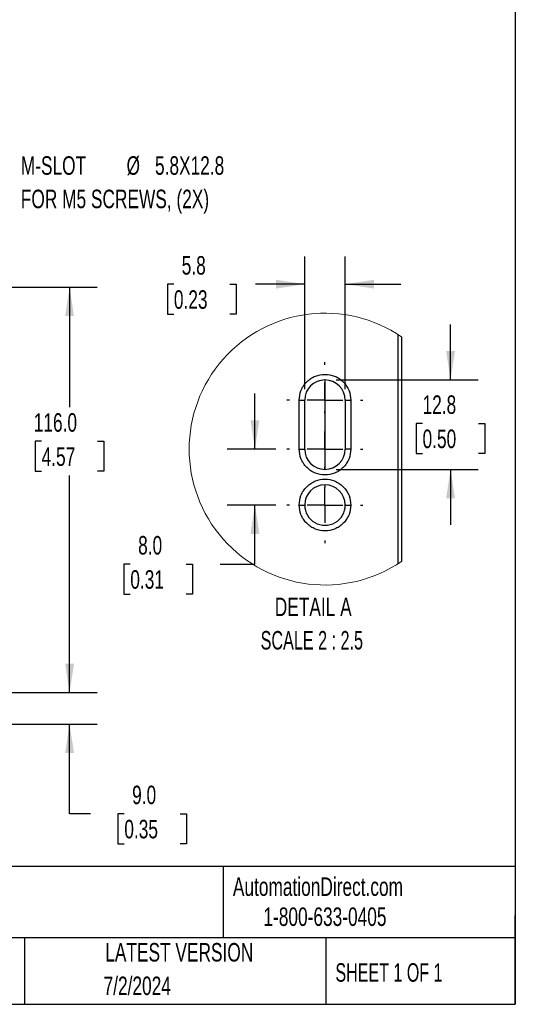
# Model space of a CAD drawing. Header units: millimetres. Extents: x 19 to 819, y 19 to 629.
# Tile 28 of 43: x 649 to 819, y 19 to 357. Entities that reach past the tile are written whole.
import ezdxf

# ---------------------------------------------------------------- set-up
doc = ezdxf.new("R2010")
doc.units = ezdxf.units.MM
doc.header["$LTSCALE"] = 3
doc.linetypes.add('CENTERX2', pattern=[20.32, 12.7, -2.54, 2.54, -2.54])
doc.layers.add('CENTER', color=40, linetype='CENTERX2')
doc.layers.add('DIMENSIONS', color=140, linetype='Continuous', lineweight=25)
doc.layers.add('TEXT', color=140, linetype='Continuous', lineweight=25)
doc.styles.add('SLDTEXTSTYLE0', font='TXT', dxfattribs={"width": 0.7})
doc.styles.add('SLDTEXTSTYLE1', font='TXT', dxfattribs={"width": 0.65})
doc.styles.add('SLDTEXTSTYLE2', font='TXT', dxfattribs={"width": 0.653846})
doc.dimstyles.new('SLDDIMSTYLE0', dxfattribs={"dimtxt": 6.474023, "dimasz": 9.906, "dimexe": 0, "dimexo": 0.0625, "dimgap": 1.618506, "dimtad": 0, "dimtih": 1, "dimtoh": 1, "dimlfac": 0.833333, "dimrnd": 1e-09, "dimzin": 4, "dimdsep": 46, "dimtxsty": 'SLDTEXTSTYLE0', "dimsah": 1, "dimcen": 0.09, "dimadec": 0, "dimazin": 1, "dimtfac": 1, "dimtofl": 0, "dimtmove": 0, "dimatfit": 3, "dimfxl": 0, "dimfrac": 2, "dimtolj": 1, "dimtzin": 12, "dimarcsym": 0})
doc.dimstyles.new('SLDDIMSTYLE1', dxfattribs={"dimtxt": 6.474023, "dimasz": 9.906, "dimexe": 0, "dimexo": 0.0625, "dimgap": 1.618506, "dimtad": 0, "dimtih": 1, "dimtoh": 1, "dimlfac": 0.833333, "dimrnd": 1e-09, "dimzin": 4, "dimdsep": 46, "dimtxsty": 'SLDTEXTSTYLE0', "dimsah": 1, "dimcen": 0.09, "dimadec": 0, "dimazin": 1, "dimtfac": 1, "dimtmove": 0, "dimatfit": 0, "dimfxl": 0, "dimfrac": 2, "dimtolj": 1, "dimtzin": 12, "dimarcsym": 0})
doc.dimstyles.new('SLDDIMSTYLE8', dxfattribs={"dimtxt": 6.474023, "dimasz": 9.906, "dimexe": 0, "dimexo": 0.0625, "dimgap": 1.618506, "dimtad": 0, "dimtih": 1, "dimtoh": 1, "dimlfac": 0.416667, "dimrnd": 1e-09, "dimzin": 12, "dimdsep": 46, "dimtxsty": 'SLDTEXTSTYLE0', "dimsah": 1, "dimcen": 0.09, "dimadec": 0, "dimazin": 3, "dimtfac": 1, "dimtmove": 0, "dimatfit": 0, "dimfxl": 0, "dimfrac": 2, "dimtolj": 1, "dimtzin": 12, "dimarcsym": 0})
doc.dimstyles.new('SLDDIMSTYLE9', dxfattribs={"dimtxt": 6.474023, "dimasz": 9.906, "dimexe": 0, "dimexo": 0.0625, "dimgap": 1.618506, "dimtad": 0, "dimtih": 1, "dimtoh": 1, "dimlfac": 0.416667, "dimrnd": 1e-09, "dimzin": 4, "dimdsep": 46, "dimtxsty": 'SLDTEXTSTYLE0', "dimsah": 1, "dimcen": 0.09, "dimadec": 0, "dimazin": 1, "dimtfac": 1, "dimtmove": 0, "dimatfit": 0, "dimfxl": 0, "dimfrac": 2, "dimtolj": 1, "dimtzin": 12, "dimarcsym": 0})

# ---------------------------------------------------------------- blocks, each defined once
blk = doc.blocks.new('_D_18')
at = {"layer": 'DIMENSIONS'}
for p, q in [((665.97, 126.07), (665.97, 145.12)), ((624.71, 126.07), (675.49, 126.07)), ((629.58, 115.27), (675.49, 115.27)), ((665.97, 84.49), (665.97, 115.27)), ((673.1, 84.49), (665.97, 84.49)), ((684.77, 84.49), (682.6, 84.49)), ((682.6, 84.49), (682.6, 74.2)), ((704.01, 84.49), (706.18, 84.49)), ((706.18, 84.49), (706.18, 74.2)), ((682.6, 74.2), (684.77, 74.2)), ((706.18, 74.2), (704.01, 74.2))]:
    blk.add_line(p, q, dxfattribs=at)
for points in [[(665.97, 126.07), (667.49, 135.97), (664.44, 135.97)], [(665.97, 115.27), (664.44, 105.36), (667.49, 105.36)]]:
    blk.add_solid(points, dxfattribs=at)
at = {"layer": 'DIMENSIONS', "char_height": 6.35, "attachment_point": 1, "style": 'SLDTEXTSTYLE0'}
for s, insert in [('9.0', (687.46, 94.13)), ('0.35', (684.77, 82.39))]:
    blk.add_mtext(s, dxfattribs=dict(at, insert=insert))
blk = doc.blocks.new('_D_19')
at = {"layer": 'DIMENSIONS'}
for p, q in [((625.86, 265.27), (675.49, 265.27)), ((665.97, 265.27), (665.97, 224.13)), ((656.35, 212.39), (654.17, 212.39)), ((654.17, 212.39), (654.17, 202.1)), ((675.59, 212.39), (677.76, 212.39)), ((677.76, 212.39), (677.76, 202.1)), ((654.17, 202.1), (656.35, 202.1)), ((665.97, 126.07), (665.97, 200.65)), ((677.76, 202.1), (675.59, 202.1)), ((624.71, 126.07), (675.49, 126.07))]:
    blk.add_line(p, q, dxfattribs=at)
for points in [[(665.97, 265.27), (664.44, 255.36), (667.49, 255.36)], [(665.97, 126.07), (667.49, 135.97), (664.44, 135.97)]]:
    blk.add_solid(points, dxfattribs=at)
at = {"layer": 'DIMENSIONS', "char_height": 6.35, "attachment_point": 1, "style": 'SLDTEXTSTYLE0'}
for s, insert in [('116.0', (653.65, 222.03)), ('4.57', (656.35, 210.29))]:
    blk.add_mtext(s, dxfattribs=dict(at, insert=insert))
blk = doc.blocks.new('_D_26')
at = {"layer": 'DIMENSIONS'}
for p, q in [((796.89, 233.46), (796.89, 252.51)), ((757.55, 233.46), (806.42, 233.46)), ((787.27, 218.52), (785.1, 218.52)), ((785.1, 218.52), (785.1, 208.23)), ((806.51, 218.52), (808.68, 218.52)), ((808.68, 218.52), (808.68, 208.23)), ((785.1, 208.23), (787.27, 208.23)), ((808.68, 208.23), (806.51, 208.23)), ((757.55, 202.74), (806.42, 202.74)), ((796.89, 202.74), (796.89, 183.69))]:
    blk.add_line(p, q, dxfattribs=at)
for points in [[(796.89, 233.46), (798.41, 243.37), (795.37, 243.37)], [(796.89, 202.74), (795.37, 192.83), (798.41, 192.83)]]:
    blk.add_solid(points, dxfattribs=at)
at = {"layer": 'DIMENSIONS', "char_height": 6.35, "attachment_point": 1, "style": 'SLDTEXTSTYLE0'}
for s, insert in [('12.8', (787.27, 228.15)), ('0.50', (787.27, 216.41))]:
    blk.add_mtext(s, dxfattribs=dict(at, insert=insert))
blk = doc.blocks.new('_D_27')
at = {"layer": 'DIMENSIONS'}
for p, q in [((746.78, 230.31), (746.78, 275.87)), ((760.7, 230.31), (760.7, 275.87)), ((701.81, 266.34), (699.63, 266.34)), ((699.63, 266.34), (699.63, 256.05)), ((721.04, 266.34), (723.22, 266.34)), ((723.22, 266.34), (723.22, 256.05)), ((746.78, 266.34), (729.82, 266.34)), ((760.7, 266.34), (779.75, 266.34)), ((699.63, 256.05), (701.81, 256.05)), ((723.22, 256.05), (721.04, 256.05))]:
    blk.add_line(p, q, dxfattribs=at)
for points in [[(746.78, 266.34), (736.87, 267.86), (736.87, 264.82)], [(760.7, 266.34), (770.6, 264.82), (770.6, 267.86)]]:
    blk.add_solid(points, dxfattribs=at)
at = {"layer": 'DIMENSIONS', "char_height": 6.35, "attachment_point": 1, "style": 'SLDTEXTSTYLE0'}
for s, insert in [('5.8', (704.5, 275.98)), ('0.23', (701.81, 264.24))]:
    blk.add_mtext(s, dxfattribs=dict(at, insert=insert))
blk = doc.blocks.new('_D_28')
at = {"layer": 'DIMENSIONS'}
for p, q in [((729.67, 209.7), (729.67, 228.75)), ((736.87, 209.7), (720.14, 209.7)), ((736.87, 190.5), (720.14, 190.5)), ((729.67, 170.22), (729.67, 190.5)), ((686.83, 170.22), (684.66, 170.22)), ((684.66, 170.22), (684.66, 159.93)), ((706.07, 170.22), (708.24, 170.22)), ((708.24, 170.22), (708.24, 159.93)), ((717.74, 170.22), (729.67, 170.22)), ((684.66, 159.93), (686.83, 159.93)), ((708.24, 159.93), (706.07, 159.93))]:
    blk.add_line(p, q, dxfattribs=at)
for points in [[(729.67, 209.7), (731.19, 219.61), (728.14, 219.61)], [(729.67, 190.5), (728.14, 180.59), (731.19, 180.59)]]:
    blk.add_solid(points, dxfattribs=at)
at = {"layer": 'DIMENSIONS', "char_height": 6.35, "attachment_point": 1, "style": 'SLDTEXTSTYLE0'}
for s, insert in [('8.0', (689.52, 179.86)), ('0.31', (686.83, 168.12))]:
    blk.add_mtext(s, dxfattribs=dict(at, insert=insert))
blk = doc.blocks.new('SW_CENTERMARKSYMBOL_12')
at = {"layer": 'CENTER', "color": 0}
for p, q in [((0, 12.19), (0, 13.06)), ((0, 0), (0, 6.1)), ((-12.19, 0), (-13.06, 0)), ((0, 0), (-6.1, 0)), ((0, 0), (0, -6.1)), ((0, 0), (6.1, 0)), ((12.19, 0), (13.06, 0)), ((0, -12.19), (0, -13.06))]:
    blk.add_line(p, q, dxfattribs=at)
blk = doc.blocks.new('SW_CENTERMARKSYMBOL_13')
at = {"layer": 'CENTER', "color": 0}
for p, q in [((0, 12.19), (0, 13.06)), ((0, 0), (0, 6.1)), ((-12.19, 0), (-13.06, 0)), ((0, 0), (-6.1, 0)), ((0, 0), (0, -6.1)), ((0, 0), (6.1, 0)), ((12.19, 0), (13.06, 0)), ((0, -12.19), (0, -13.06))]:
    blk.add_line(p, q, dxfattribs=at)
blk = doc.blocks.new('SW_CENTERMARKSYMBOL_14')
at = {"layer": 'CENTER', "color": 0}
for p, q in [((0, 12.19), (0, 13.06)), ((0, 0), (0, 6.1)), ((-12.19, 0), (-13.06, 0)), ((0, 0), (-6.1, 0)), ((0, 0), (0, -6.1)), ((0, 0), (6.1, 0)), ((12.19, 0), (13.06, 0)), ((0, -12.19), (0, -13.06))]:
    blk.add_line(p, q, dxfattribs=at)

msp = doc.modelspace()

# ---------------------------------------------------------------- linework, layer by layer
for p, q in [((778.937445, 170.413095), (778.937445, 248.988672)), ((780.137448, 171.209193), (780.137448, 248.192575)), ((744.85745, 209.700881), (744.85745, 226.50088)), ((744.85745, 226.50088), (746.777446, 226.50088)), ((746.777446, 209.700881), (746.777446, 226.50088)), ((760.697449, 226.50088), (760.697449, 209.700881)), ((760.697449, 226.50088), (762.617446, 226.50088)), ((762.617446, 226.50088), (762.617446, 209.700881)), ((744.85745, 209.700881), (746.777446, 209.700881)), ((762.617446, 209.700881), (760.697449, 209.700881)), ((744.85745, 190.500887), (746.777446, 190.500887)), ((760.697449, 190.500887), (762.617446, 190.500887))]:
    msp.add_line(p, q)
at = {"color": 7, "linetype": 'Continuous', "lineweight": 18}
msp.add_arc((753.737449, 209.700884), 46.675156, 55.55524416, 304.44475584, dxfattribs=at)
for centre, start, end in [((753.737448, 226.50088), 0, 180), ((753.737448, 209.700881), 180, 0), ((753.737448, 190.500878), 0.0000736, 179.9999264), ((753.737448, 190.500883), 179.9999632, 0.0000368)]:
    msp.add_arc(centre, 6.960002, start, end)
for points, knots in [([(744.85745, 226.50088), (744.976068, 227.617872), (745.15854, 229.336161), (746.265859, 231.404171), (747.411925, 232.824839), (748.834559, 233.97829), (750.901965, 235.050947), (753.737448, 235.595368), (756.572932, 235.050948), (758.640337, 233.978287), (760.06298, 232.824845), (761.209035, 231.404167), (762.316357, 229.336161), (762.498828, 227.617872), (762.617446, 226.50088)], [0, 0, 0, 0, 0.1197284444, 0.1841803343, 0.2500001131, 0.3158196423, 0.3802715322, 0.4999999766, 0.6197284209, 0.6841803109, 0.7500000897, 0.8158196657, 0.8802715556, 1, 1, 1, 1]), ([(762.617446, 209.700881), (762.498828, 208.583889), (762.316356, 206.8656), (761.209038, 204.797595), (760.062977, 203.376925), (758.640338, 202.223483), (756.572932, 201.150822), (753.737448, 200.606402), (750.901965, 201.150823), (748.834558, 202.22348), (747.411928, 203.376931), (746.265857, 204.797591), (745.158541, 206.865601), (744.976068, 208.583889), (744.85745, 209.700881)], [0, 0, 0, 0, 0.1197285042, 0.1841804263, 0.2499997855, 0.3158195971, 0.3802715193, 0.5000000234, 0.6197285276, 0.6841804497, 0.7500000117, 0.8158195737, 0.8802714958, 1, 1, 1, 1]), ([(744.85745, 190.500887), (744.976068, 191.617876), (745.158542, 193.336162), (746.265859, 195.404169), (747.411925, 196.824837), (748.834559, 197.978288), (750.901965, 199.050946), (753.737448, 199.595366), (756.572932, 199.050947), (758.640337, 197.978285), (760.06298, 196.824843), (761.209035, 195.404166), (762.316355, 193.336163), (762.498828, 191.617877), (762.617446, 190.500887)], [0, 0, 0, 0, 0.11972820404, 0.18418013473, 0.24999995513, 0.31581952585, 0.38027145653, 0.49999997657, 0.61972849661, 0.68418042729, 0.75000024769, 0.81581986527, 0.88027179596, 1, 1, 1, 1]), ([(762.617446, 190.500887), (762.498828, 189.383895), (762.316355, 187.665605), (761.209038, 185.597596), (760.062978, 184.176922), (758.640339, 183.023479), (756.57293, 181.950826), (753.737448, 181.406402), (750.901967, 181.950827), (748.834557, 183.023476), (747.411927, 184.176928), (746.265857, 185.597593), (745.158542, 187.665606), (744.976068, 189.383895), (744.85745, 190.500887)], [0, 0, 0, 0, 0.1197284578, 0.1841804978, 0.2499999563, 0.3158197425, 0.3802715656, 0.5000000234, 0.6197284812, 0.6841803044, 0.7499998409, 0.8158195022, 0.8802715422, 1, 1, 1, 1])]:
    msp.add_open_spline(points, degree=3, knots=knots)
at = {"layer": 'DIMENSIONS'}
msp.add_line((753.737449, 233.460883), (753.737449, 202.740883), dxfattribs=at)
at = {"layer": 'TEXT'}
for p, q in [((819.15, 628.65), (819.15, 19.05)), ((819.15, 66.378323), (19.05, 66.378323)), ((718.726132, 66.378323), (718.726132, 41.91)), ((819.15, 19.05), (819.15, 49.53)), ((819.15, 41.91), (19.05, 41.91)), ((650.436293, 41.91), (650.436293, 19.05)), ((754.046247, 41.91), (754.046247, 19.05)), ((19.05, 19.05), (819.15, 19.05))]:
    msp.add_line(p, q, dxfattribs=at)

# ---------------------------------------------------------------- block references
at = {"layer": 'CENTER'}
for name, p in [('SW_CENTERMARKSYMBOL_12', (753.737448, 226.50088)), ('SW_CENTERMARKSYMBOL_13', (753.737448, 209.700881)), ('SW_CENTERMARKSYMBOL_14', (753.737448, 190.500887))]:
    msp.add_blockref(name, p, dxfattribs=at)

# ---------------------------------------------------------------- texts
at = {"color": 179, "linetype": 'Continuous', "lineweight": 18, "char_height": 6.35, "attachment_point": 1, "style": 'SLDTEXTSTYLE0'}
for s, insert in [('AutomationDirect.com', (722.084876, 62.629594)), ('1-800-633-0405', (732.574739, 52.311071))]:
    msp.add_mtext(s, dxfattribs=dict(at, insert=insert))
at = {"layer": 'DIMENSIONS', "char_height": 6.35}
for s, insert, attachment_point, style in [('M-SLOT', (649.194762, 310.258961), 1, 'SLDTEXTSTYLE0'), ('%%c', (685.542633, 310.258961), 1, 'SLDTEXTSTYLE0'), ('5.8X12.8', (695.317517, 310.258961), 1, 'SLDTEXTSTYLE0'), ('FOR M5 SCREWS, (2X)', (649.194762, 298.792294), 1, 'SLDTEXTSTYLE0'), ('DETAIL A', (749.699977, 158.702583), 2, 'SLDTEXTSTYLE0'), ('SCALE 2 : 2.5', (749.213438, 147.235916), 2, 'SLDTEXTSTYLE2')]:
    msp.add_mtext(s, dxfattribs=dict(at, insert=insert, attachment_point=attachment_point, style=style))
at = {"layer": 'TEXT', "char_height": 6.35}
for s, insert, attachment_point, style in [('LATEST VERSION', (703.656394, 40.091982), 2, 'SLDTEXTSTYLE0'), ('SHEET 1 OF 1', (757.323857, 33.154471), 1, 'SLDTEXTSTYLE1'), ('7/2/2024', (689.217663, 28.582615), 2, 'SLDTEXTSTYLE0')]:
    msp.add_mtext(s, dxfattribs=dict(at, insert=insert, attachment_point=attachment_point, style=style))

# ---------------------------------------------------------------- dimensions: what is measured, and where the dimension line sits
at = {"layer": 'DIMENSIONS'}
dim = msp.add_linear_dim(base=(746.777449, 266.340913), p1=(760.697449, 226.500883), p2=(746.777449, 226.500883), dimstyle='SLDDIMSTYLE8', dxfattribs=at)
dim.commit()
dim.dimension.update_dxf_attribs({"geometry": '_D_27', "text_midpoint": (711.425385, 266.340913), "dimtype": 160})
for base, p1, p2, dimstyle, picture, middle in [((665.966596, 265.267806), (620.899345, 126.067806), (622.051345, 265.267806), 'SLDDIMSTYLE0', '_D_19', (665.966596, 212.393231)), ((796.89071, 202.740883), (753.737449, 233.460883), (753.737449, 202.740883), 'SLDDIMSTYLE8', '_D_26', (796.89071, 218.517075)), ((729.667269, 209.700883), (740.681449, 190.500883), (740.681449, 209.700883), 'SLDDIMSTYLE9', '_D_28', (729.667269, 170.220216)), ((665.966596, 115.267806), (620.899345, 126.067806), (625.771345, 115.267806), 'SLDDIMSTYLE1', '_D_18', (665.966596, 84.492742))]:
    dim = msp.add_linear_dim(base=base, p1=p1, p2=p2, angle=90, dimstyle=dimstyle, dxfattribs=at)
    dim.commit()
    dim.dimension.update_dxf_attribs({"geometry": picture, "text_midpoint": middle, "dimtype": 160})

doc.saveas('drawing.dxf')
